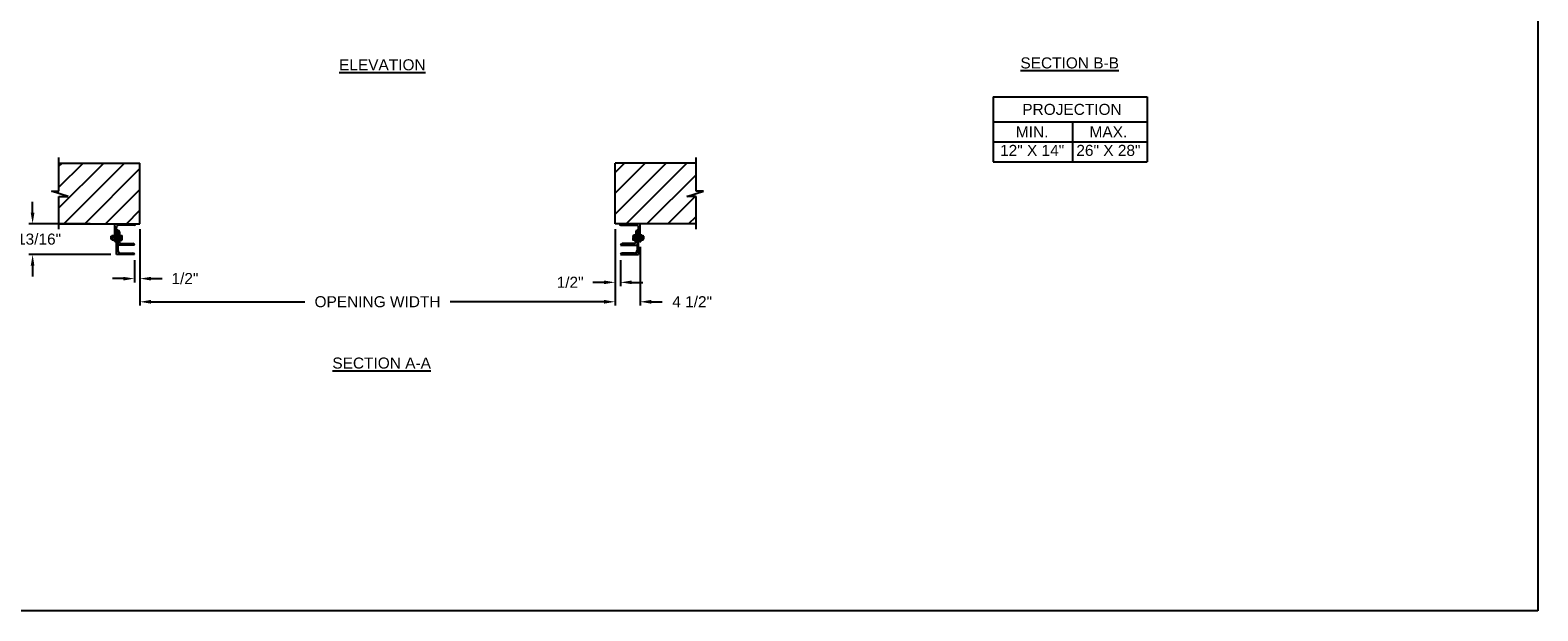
# Model space of a CAD drawing. Header units: inches. Extents: x 170 to 312, y 215 to 248.
# Tile 143 of 256: x 225.59 to 238.39, y 234.45 to 239.38. Entities that reach past the tile are written whole.
import ezdxf
from ezdxf import colors
from ezdxf.entities.mleader import LeaderData, LeaderLine
from ezdxf.math import Vec2, Vec3

# ---------------------------------------------------------------- set-up
doc = ezdxf.new("R2010")
doc.units = ezdxf.units.IN
doc.header["$LTSCALE"] = 0.25
doc.header["$MEASUREMENT"] = 0
doc.layers.add('ANNOTATIONS', color=1, linetype='Continuous')
doc.layers.add('MOTOR RH', color=7, linetype='Continuous')
doc.styles.add('ARIAL', font='arial.ttf', dxfattribs={"height": 0.09375})
doc.dimstyles.new('STANDARD$0', dxfattribs={"dimtxt": 0.09375, "dimasz": 0.09375, "dimexe": 0.03125, "dimexo": 0.046875, "dimgap": 0.09, "dimtad": 0, "dimtih": 1, "dimtoh": 1, "dimdec": 4, "dimzin": 0, "dimdsep": 46, "dimtxsty": 'ARIAL', "dimcen": 0.09, "dimadec": 0, "dimazin": 0, "dimtfac": 1, "dimtdec": 4, "dimtofl": 0, "dimtmove": 0, "dimatfit": 1, "dimfxl": 1, "dimtolj": 1, "dimtzin": 0, "dimarcsym": 0})
pattern_1 = [(45, (47.34337, -13.09525), (-0.08838835, 0.08838835), [])]

# ---------------------------------------------------------------- blocks, each defined once
blk = doc.blocks.new('*D43')
at = {"layer": 'ANNOTATIONS', "color": 0, "lineweight": -2, "transparency": 16777216}
for p, q in [((225.607, 237.829), (225.607, 237.923)), ((226.096, 237.736), (225.576, 237.736)), ((226.271, 237.474), (225.576, 237.474)), ((225.607, 237.38), (225.607, 237.287))]:
    blk.add_line(p, q, dxfattribs=at)
at = {"layer": 'ANNOTATIONS', "color": 0, "transparency": 16777216}
for points in [[(225.591, 237.829), (225.622, 237.829), (225.607, 237.736)], [(225.591, 237.38), (225.622, 237.38), (225.607, 237.474)]]:
    blk.add_solid(points, dxfattribs=at)
at = {"layer": 'defpoints', "color": 0, "transparency": 16777216}
for p in [(226.143, 237.736), (225.607, 237.474), (226.318, 237.474)]:
    blk.add_point(p, dxfattribs=at)
at = {"layer": 'ANNOTATIONS', "color": 0, "transparency": 16777216, "insert": (225.607, 237.605), "char_height": 0.09375, "attachment_point": 5, "style": 'ARIAL'}
blk.add_mtext('\\A1;5 13/16"', dxfattribs=at)
blk = doc.blocks.new('*D44')
at = {"layer": 'ANNOTATIONS', "color": 0, "lineweight": -2, "transparency": 16777216}
for p, q in [((230.551, 237.689), (230.551, 237.207)), ((230.598, 237.427), (230.598, 237.207)), ((230.458, 237.238), (230.364, 237.238)), ((230.692, 237.238), (230.786, 237.238))]:
    blk.add_line(p, q, dxfattribs=at)
at = {"layer": 'ANNOTATIONS', "color": 0, "transparency": 16777216}
for points in [[(230.458, 237.254), (230.458, 237.223), (230.551, 237.238)], [(230.692, 237.254), (230.692, 237.223), (230.598, 237.238)]]:
    blk.add_solid(points, dxfattribs=at)
at = {"layer": 'defpoints', "color": 0, "transparency": 16777216}
for p in [(230.551, 237.736), (230.598, 237.474), (230.598, 237.238)]:
    blk.add_point(p, dxfattribs=at)
at = {"layer": 'ANNOTATIONS', "color": 0, "transparency": 16777216, "insert": (230.17, 237.238), "char_height": 0.0938, "attachment_point": 5, "style": 'ARIAL'}
blk.add_mtext('\\A1;1/2"', dxfattribs=at)
blk = doc.blocks.new('*D45')
at = {"layer": 'ANNOTATIONS', "color": 0, "lineweight": -2, "transparency": 16777216}
for p, q in [((226.518, 237.689), (226.518, 237.238)), ((226.471, 237.427), (226.471, 237.238)), ((226.378, 237.27), (226.284, 237.27)), ((226.612, 237.27), (226.706, 237.27))]:
    blk.add_line(p, q, dxfattribs=at)
at = {"layer": 'ANNOTATIONS', "color": 0, "transparency": 16777216}
for points in [[(226.378, 237.285), (226.378, 237.254), (226.471, 237.27)], [(226.612, 237.285), (226.612, 237.254), (226.518, 237.27)]]:
    blk.add_solid(points, dxfattribs=at)
at = {"layer": 'defpoints', "color": 0, "transparency": 16777216}
for p in [(226.518, 237.736), (226.471, 237.474), (226.471, 237.27)]:
    blk.add_point(p, dxfattribs=at)
at = {"layer": 'ANNOTATIONS', "color": 0, "transparency": 16777216, "insert": (226.9, 237.27), "char_height": 0.0938, "attachment_point": 5, "style": 'ARIAL'}
blk.add_mtext('\\A1;1/2"', dxfattribs=at)
blk = doc.blocks.new('*D48')
at = {"layer": 'ANNOTATIONS', "color": 0, "lineweight": -2, "transparency": 16777216}
for p, q in [((230.551, 237.689), (230.551, 237.042)), ((230.764, 237.539), (230.764, 237.042)), ((230.458, 237.073), (230.364, 237.073)), ((230.858, 237.073), (230.951, 237.073))]:
    blk.add_line(p, q, dxfattribs=at)
at = {"layer": 'ANNOTATIONS', "color": 0, "transparency": 16777216}
for points in [[(230.458, 237.089), (230.458, 237.057), (230.551, 237.073)], [(230.858, 237.089), (230.858, 237.057), (230.764, 237.073)]]:
    blk.add_solid(points, dxfattribs=at)
at = {"layer": 'defpoints', "color": 0, "transparency": 16777216}
for p in [(230.551, 237.736), (230.764, 237.586), (230.764, 237.073)]:
    blk.add_point(p, dxfattribs=at)
at = {"layer": 'ANNOTATIONS', "color": 0, "transparency": 16777216, "insert": (231.206, 237.073), "char_height": 0.0938, "attachment_point": 5, "style": 'ARIAL'}
blk.add_mtext('\\A1;4 1/2"', dxfattribs=at)
blk = doc.blocks.new('*D51')
at = {"layer": 'ANNOTATIONS', "color": 0, "lineweight": -2, "transparency": 16777216}
for p, q in [((226.518, 237.689), (226.518, 237.042)), ((230.551, 237.689), (230.551, 237.042)), ((226.612, 237.073), (227.918, 237.073)), ((230.458, 237.073), (229.151, 237.073))]:
    blk.add_line(p, q, dxfattribs=at)
at = {"layer": 'ANNOTATIONS', "color": 0, "transparency": 16777216}
for points in [[(226.612, 237.089), (226.612, 237.057), (226.518, 237.073)], [(230.458, 237.089), (230.458, 237.057), (230.551, 237.073)]]:
    blk.add_solid(points, dxfattribs=at)
at = {"layer": 'defpoints', "color": 0, "transparency": 16777216}
for p in [(226.518, 237.736), (230.551, 237.736), (230.551, 237.073)]:
    blk.add_point(p, dxfattribs=at)
at = {"layer": 'ANNOTATIONS', "color": 0, "transparency": 16777216, "insert": (228.535, 237.073), "char_height": 0.09375, "attachment_point": 5, "style": 'ARIAL'}
blk.add_mtext('\\A1;OPENING WIDTH', dxfattribs=at)

msp = doc.modelspace()

# ---------------------------------------------------------------- hatches: boundary and pattern name
at = {"layer": 'MOTOR RH'}
h = msp.add_hatch(dxfattribs=at)
h.set_pattern_fill('ANSI31', color=256, style=0)
h.set_pattern_definition(pattern_1)
h.paths.add_polyline_path([(226.51816, 238.25136), (225.83066, 238.25136), (225.83066, 238.01416), (225.76656, 238.01416), (225.90863, 237.96726), (225.83066, 237.96726), (225.83066, 237.73574), (226.51816, 237.73574), (226.51816, 237.89824)])
h = msp.add_hatch(dxfattribs=at)
h.set_pattern_fill('ANSI31', color=256, style=0)
h.set_pattern_definition(pattern_1)
h.paths.add_polyline_path([(231.3031, 238.01416), (231.239, 238.01416), (231.239, 238.25136), (230.5515, 238.25136), (230.5515, 237.73574), (230.56967, 237.73574), (231.239, 237.73574), (231.239, 237.96726), (231.16103, 237.96726)])

# ---------------------------------------------------------------- linework, layer by layer
at = {"layer": 'ANNOTATIONS'}
for p, q in [((233.76173, 238.81417), (233.76173, 238.2628)), ((233.76173, 238.81417), (235.0695, 238.81417)), ((235.0695, 238.81417), (235.0695, 238.2628)), ((233.76173, 238.6027), (235.0695, 238.6027)), ((234.43458, 238.6027), (234.43458, 238.2628)), ((233.76173, 238.43275), (235.0695, 238.43275)), ((233.76173, 238.2628), (235.0695, 238.2628))]:
    msp.add_line(p, q, dxfattribs=at)
at = {"layer": 'defpoints'}
msp.add_lwpolyline([(238.38533, 234.44685), (218.91545, 234.44685), (218.91545, 247.18196), (238.38533, 247.18196)], close=True, dxfattribs=at)
at = {"layer": 'MOTOR RH'}
for p, q in [((225.83066, 238.01416), (225.83066, 238.29824)), ((225.83066, 238.25136), (226.51816, 238.25136)), ((226.51816, 237.73574), (226.51816, 238.25136)), ((230.5515, 237.73574), (230.5515, 238.25136)), ((231.239, 238.25136), (230.5515, 238.25136)), ((231.239, 238.01416), (231.239, 238.29824)), ((225.90863, 237.96726), (225.76656, 238.01416)), ((225.76656, 238.01416), (225.83066, 238.01416)), ((225.83066, 237.68886), (225.83066, 237.96726)), ((225.83066, 237.96726), (225.90863, 237.96726)), ((231.16103, 237.96726), (231.3031, 238.01416)), ((231.239, 237.96726), (231.16103, 237.96726)), ((231.3031, 238.01416), (231.239, 238.01416)), ((231.239, 237.68886), (231.239, 237.96726)), ((225.83066, 237.73574), (226.51816, 237.73574)), ((226.30566, 237.58574), (226.30566, 237.73574)), ((226.31816, 237.47405), (226.31816, 237.70449)), ((226.31816, 237.68886), (226.31817, 237.68886)), ((226.46817, 237.72324), (226.33691, 237.72324)), ((231.239, 237.73574), (230.5515, 237.73574)), ((230.60149, 237.72324), (230.73275, 237.72324)), ((230.7515, 237.68886), (230.75149, 237.68886)), ((230.7515, 237.47405), (230.7515, 237.70449)), ((230.764, 237.58574), (230.764, 237.73574)), ((226.27316, 237.628), (226.27465, 237.62949)), ((226.27316, 237.60597), (226.27316, 237.628)), ((226.27465, 237.60449), (226.27316, 237.60597)), ((226.27465, 237.62949), (226.27826, 237.62949)), ((226.27465, 237.60449), (226.27465, 237.62949)), ((226.27826, 237.60449), (226.27465, 237.60449)), ((226.27826, 237.63574), (226.30066, 237.63574)), ((226.27826, 237.59824), (226.27826, 237.63574)), ((226.27826, 237.59824), (226.30066, 237.59824)), ((226.29816, 237.61699), (226.28076, 237.61699)), ((226.30066, 237.64824), (226.30566, 237.64824)), ((226.30066, 237.64824), (226.30066, 237.58574)), ((226.30566, 237.58574), (226.30066, 237.58574)), ((226.31815, 237.58574), (226.31816, 237.58574)), ((226.33066, 237.67949), (226.33067, 237.67949)), ((226.33066, 237.67949), (226.33066, 237.50843)), ((226.34316, 237.667), (226.34316, 237.58261)), ((226.34316, 237.64824), (226.34816, 237.64824)), ((226.34316, 237.637), (226.36264, 237.637)), ((226.34316, 237.61983), (226.35014, 237.61983)), ((226.34316, 237.59982), (226.35014, 237.59982)), ((226.34316, 237.59698), (226.36264, 237.59698)), ((226.34816, 237.58574), (226.34316, 237.58574)), ((226.34816, 237.637), (226.34816, 237.64824)), ((226.34816, 237.58574), (226.34816, 237.59698)), ((226.35181, 237.63574), (226.35181, 237.5984)), ((226.35181, 237.61983), (226.36264, 237.61983)), ((226.35181, 237.59982), (226.36264, 237.59982)), ((226.35879, 237.56699), (226.4588, 237.56699)), ((226.36431, 237.63574), (226.36431, 237.5984)), ((230.71087, 237.56699), (230.61086, 237.56699)), ((230.70535, 237.63574), (230.70535, 237.5984)), ((230.7265, 237.637), (230.70702, 237.637)), ((230.71785, 237.61983), (230.70702, 237.61983)), ((230.71785, 237.59982), (230.70702, 237.59982)), ((230.7265, 237.59698), (230.70702, 237.59698)), ((230.71785, 237.63574), (230.71785, 237.5984)), ((230.7265, 237.61983), (230.71952, 237.61983)), ((230.7265, 237.59982), (230.71952, 237.59982)), ((230.7265, 237.64824), (230.7215, 237.64824)), ((230.7215, 237.637), (230.7215, 237.64824)), ((230.7215, 237.58574), (230.7215, 237.59698)), ((230.7215, 237.58574), (230.7265, 237.58574)), ((230.7265, 237.667), (230.7265, 237.58261)), ((230.739, 237.67949), (230.73899, 237.67949)), ((230.739, 237.67949), (230.739, 237.50843)), ((230.75151, 237.58574), (230.7515, 237.58574)), ((230.769, 237.64824), (230.764, 237.64824)), ((230.764, 237.58574), (230.769, 237.58574)), ((230.769, 237.64824), (230.769, 237.58574)), ((230.769, 237.63574), (230.7914, 237.63574)), ((230.769, 237.59824), (230.7914, 237.59824)), ((230.7715, 237.61699), (230.7889, 237.61699)), ((230.7914, 237.59824), (230.7914, 237.63574)), ((230.79501, 237.62949), (230.7914, 237.62949)), ((230.7914, 237.60449), (230.79501, 237.60449)), ((230.7965, 237.628), (230.79501, 237.62949)), ((230.79501, 237.60449), (230.79501, 237.62949)), ((230.79501, 237.60449), (230.7965, 237.60597)), ((230.7965, 237.60597), (230.7965, 237.628)), ((226.47129, 237.47405), (226.31816, 237.47405)), ((226.47129, 237.55449), (226.33066, 237.55449)), ((226.35254, 237.48655), (226.4588, 237.48655)), ((226.47129, 237.5545), (226.47129, 237.55449)), ((226.47129, 237.47406), (226.47129, 237.47405)), ((230.59837, 237.5545), (230.59837, 237.55449)), ((230.59837, 237.55449), (230.739, 237.55449)), ((230.59837, 237.47406), (230.59837, 237.47405)), ((230.59837, 237.47405), (230.7515, 237.47405)), ((230.71712, 237.48655), (230.61086, 237.48655))]:
    msp.add_line(p, q, dxfattribs=at)
at = {"layer": 'MOTOR RH', "flags": 128}
for points in [[(226.35014, 237.637), (226.35135, 237.6363), (226.35181, 237.63557)], [(226.35014, 237.61983), (226.35135, 237.62404), (226.35181, 237.62841)], [(226.35181, 237.60983), (226.35078, 237.61758), (226.35014, 237.61983)], [(226.35014, 237.59982), (226.3517, 237.60733), (226.35181, 237.60983)], [(226.35014, 237.59698), (226.35135, 237.59767), (226.35181, 237.5984)], [(226.36264, 237.637), (226.36385, 237.6363), (226.36431, 237.63557)], [(226.36264, 237.61983), (226.36385, 237.62404), (226.36431, 237.62841)], [(226.36431, 237.60983), (226.36328, 237.61758), (226.36264, 237.61983)], [(226.36264, 237.59982), (226.3642, 237.60733), (226.36431, 237.60983)], [(226.36264, 237.59698), (226.36385, 237.59767), (226.36431, 237.5984)], [(230.70702, 237.637), (230.70581, 237.6363), (230.70535, 237.63557)], [(230.70702, 237.61983), (230.70581, 237.62404), (230.70535, 237.62841)], [(230.70535, 237.60983), (230.70638, 237.61758), (230.70702, 237.61983)], [(230.70702, 237.59982), (230.70546, 237.60733), (230.70535, 237.60983)], [(230.70702, 237.59698), (230.70581, 237.59767), (230.70535, 237.5984)], [(230.71952, 237.637), (230.71831, 237.6363), (230.71785, 237.63557)], [(230.71952, 237.61983), (230.71831, 237.62404), (230.71785, 237.62841)], [(230.71785, 237.60983), (230.71888, 237.61758), (230.71952, 237.61983)], [(230.71952, 237.59982), (230.71796, 237.60733), (230.71785, 237.60983)], [(230.71952, 237.59698), (230.71831, 237.59767), (230.71785, 237.5984)]]:
    msp.add_lwpolyline(points, dxfattribs=at)
at = {"layer": 'MOTOR RH'}
for centre, radius, start, end in [((226.33691, 237.70449), 0.01875, 90, 180), ((226.31817, 237.67637), 0.01249, 0, 90), ((226.46817, 237.73573), 0.01249, 270, 0), ((230.60149, 237.73573), 0.01249, 180, 270), ((230.73275, 237.70449), 0.01875, 0, 90), ((230.75149, 237.67637), 0.01249, 90, 180), ((226.30128, 237.62524), 0.02304, 152.913174, 177.22408), ((226.29713, 237.62637), 0.01886, 180.027798, 209.834947), ((226.30128, 237.60649), 0.02304, 152.913175, 177.224058), ((226.29713, 237.60762), 0.01886, 180.027798, 209.834947), ((226.27765, 237.62524), 0.02304, 2.77592, 27.086826), ((226.2818, 237.62637), 0.01886, 330.165053, 359.972202), ((226.27765, 237.60649), 0.02304, 2.775942, 27.086825), ((226.2818, 237.60762), 0.01886, 330.165053, 359.972202), ((226.30567, 237.59823), 0.01249, 270, 0), ((226.33067, 237.667), 0.01249, 0, 90), ((226.35879, 237.58261), 0.01562, 180, 270), ((226.3268, 237.62799), 0.02502, 0.97621, 21.106816), ((226.34957, 237.59746), 0.00243, 22.723879, 76.579246), ((226.3393, 237.62799), 0.02502, 0.97631, 21.106527), ((226.36207, 237.59746), 0.00243, 22.723939, 76.57869), ((226.4588, 237.5545), 0.01249, 0, 90), ((230.61086, 237.5545), 0.01249, 90, 180), ((230.73036, 237.62799), 0.02502, 158.893473, 179.02369), ((230.70758, 237.59746), 0.00243, 103.42131, 157.276061), ((230.71087, 237.58261), 0.01562, 270, 0), ((230.74286, 237.62799), 0.02502, 158.893184, 179.02379), ((230.72008, 237.59746), 0.00243, 103.420754, 157.276121), ((230.73899, 237.667), 0.01249, 90, 180), ((230.76399, 237.59823), 0.01249, 180, 270), ((230.79201, 237.62524), 0.02304, 152.913174, 177.22408), ((230.78786, 237.62637), 0.01886, 180.027798, 209.834947), ((230.79201, 237.60649), 0.02304, 152.913175, 177.224058), ((230.78786, 237.60762), 0.01886, 180.027798, 209.834947), ((230.76838, 237.62524), 0.02304, 2.77592, 27.086826), ((230.77253, 237.62637), 0.01886, 330.165053, 359.972202), ((230.76838, 237.60649), 0.02304, 2.775942, 27.086825), ((230.77253, 237.60762), 0.01886, 330.165053, 359.972202), ((226.35254, 237.50843), 0.02188, 180, 270), ((226.4588, 237.47406), 0.01249, 0, 90), ((230.61086, 237.47406), 0.01249, 90, 180), ((230.71712, 237.50843), 0.02188, 270, 0)]:
    msp.add_arc(centre, radius, start, end, dxfattribs=at)

# ---------------------------------------------------------------- texts
at = {"layer": 'ANNOTATIONS', "char_height": 0.09375, "attachment_point": 2, "style": 'ARIAL'}
for s, insert, width in [('{\\LELEVATION}', (228.57572, 239.13353), 3.0834986), ('{\\LSECTION B-B}', (234.41121, 239.1495), 1.3823677), ('{\\LSECTION A-A}', (228.56981, 236.59935), 1.3823677)]:
    msp.add_mtext(s, dxfattribs=dict(at, insert=insert, width=width))
for s, width, insert in [('PROJECTION ', 1.7594917, (234.43042, 238.75474)), ('MIN.\\P12" X 14" ', 0.6711642, (234.0923, 238.56275)), ('MAX.\\P26" X 28"', 0.6567117, (234.73973, 238.56275))]:
    msp.add_mtext_dynamic_manual_height_columns(s, width=width, gutter_width=1.36268, heights=[0], dxfattribs=dict(at, insert=insert))

# ---------------------------------------------------------------- dimensions: what is measured, and where the dimension line sits
at = {"layer": 'ANNOTATIONS'}
for base, p1, p2, angle, text, picture, middle in [((225.60681, 237.47405), (226.14316, 237.73573), (226.31816, 237.47405), 90, '5 13/16"', '*D43', (225.60681, 237.60489)), ((226.47129, 237.26963), (226.51816, 237.73574), (226.47129, 237.47405), 180, '1/2"', '*D45', (226.89974, 237.26963))]:
    dim = msp.add_linear_dim(base=base, p1=p1, p2=p2, angle=angle, text=text, dimstyle='STANDARD$0', dxfattribs=at)
    dim.commit()
    dim.dimension.update_dxf_attribs({"geometry": picture, "text_midpoint": middle, "dimtype": 160})
dim = msp.add_aligned_dim(p1=(226.51816, 237.73574), p2=(230.5515, 237.73574), distance=-0.6628, text='OPENING WIDTH', dimstyle='STANDARD$0', dxfattribs=at)
dim.commit()
dim.dimension.update_dxf_attribs({"geometry": '*D51', "text_midpoint": (228.53483, 237.07293)})
for base, p2, text, picture, middle in [((230.59837, 237.23838), (230.59837, 237.47405), '1/2"', '*D44', (230.16992, 237.23838)), ((230.764, 237.07293), (230.764, 237.58574), '4 1/2"', '*D48', (231.20649, 237.07293))]:
    dim = msp.add_linear_dim(base=base, p1=(230.5515, 237.73574), p2=p2, text=text, dimstyle='STANDARD$0', dxfattribs=at)
    dim.commit()
    dim.dimension.update_dxf_attribs({"geometry": picture, "text_midpoint": middle, "dimtype": 160})

# ---------------------------------------------------------------- leaders
ml = msp.add_multileader_mtext('Standard', dxfattribs=at)
ml.set_content('WIRELESS MONITORED SAFETY EDGE\\P (ALSO SERVES AS WEATHERSTRIPPING)', color=256, style='ARIAL')
ml.set_leader_properties()
ml.build(insert=Vec2(0, 0))
ml.multileader.update_dxf_attribs({"dogleg_length": 0.36, "arrow_head_size": 0.09375})
ctx = ml.context
ctx.base_point, ctx.char_height, ctx.arrow_head_size, ctx.landing_gap_size, ctx.plane_origin = Vec3(230.39135, 239.74611), 0.09375, 0.09375, 0.09, Vec3(229.60631, 239.31288)
notes = []
notes.append((ctx, [(0, (1, 1, 0), (230.29339, 239.74611), (1, 0), 0.09796, [(0, [(229.90922, 240.11218)], 0, [])])]))
ctx.mtext.insert, ctx.mtext.flow_direction = Vec3(230.48135, 239.80677), 5
for ctx, leaders in notes:
    for number, flags, end, landing, length, lines in leaders:
        leader = LeaderData()
        leader.index, (leader.has_last_leader_line, leader.has_dogleg_vector, leader.attachment_direction) = number, flags
        leader.last_leader_point, leader.dogleg_vector, leader.dogleg_length = Vec3(end), Vec3(landing), length
        for number, points, colour, breaks in lines:
            line = LeaderLine()
            line.index, line.vertices, line.color, line.breaks = number, Vec3.list(points), colors.encode_raw_color(colour), breaks
            leader.lines.append(line)
        ctx.leaders.append(leader)

doc.saveas('drawing.dxf')
